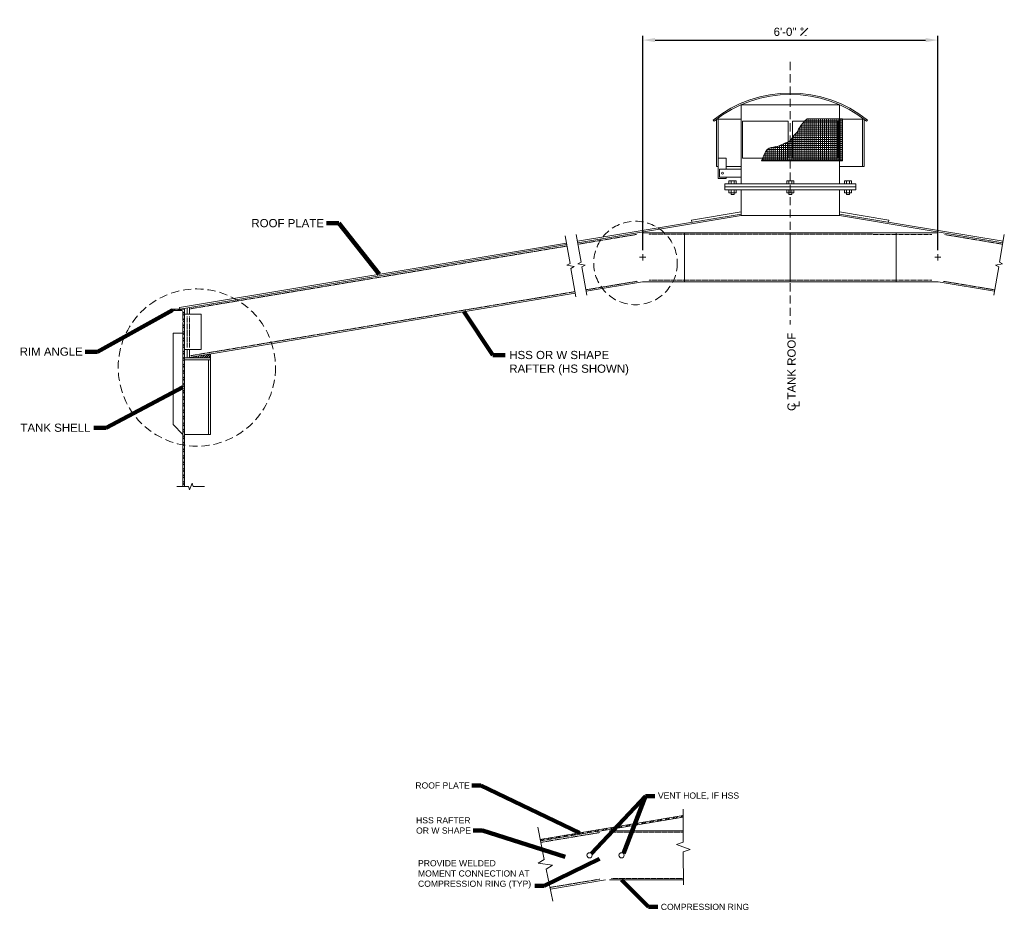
# Model space of a CAD drawing. Header units: inches. Extents: x -1672 to -660, y -798 to 1092.
# Tile 1 of 4: x -1453 to -1212, y -669 to -452. Entities that reach past the tile are written whole.
import ezdxf

# ---------------------------------------------------------------- set-up
doc = ezdxf.new("R2010")
doc.units = ezdxf.units.IN
doc.header["$MEASUREMENT"] = 0
doc.linetypes.add('( Dashed )', pattern=[9, 6, -3])
doc.linetypes.add('HIDDEN', pattern=[0.19685, 0.15748, -0.03937])
doc.layers.get('DefPoints').update_dxf_attribs({"lineweight": 0})
for name, color, linetype, lineweight in [('G-ANNO-DIMS', 2, 'Continuous', 0), ('G-ANNO-MASK', 1, 'Continuous', 0), ('G-ANNO-NOTE', 4, 'Continuous', 30), ('G-ANNO-PATT', 250, 'Continuous', 0), ('G-GRID-COOR', 2, 'Continuous', 13), ('G-GRID-IDEN', 3, 'Continuous', 13), ('M-DETL LGHT', 3, 'Continuous', 0), ('M-DETL-LGHT', 3, 'Continuous', 0), ('M-DETL-MLGT', 2, 'Continuous', 0), ('M-DETL-XLGT', 1, 'Continuous', 0)]:
    doc.layers.add(name, color=color, linetype=linetype, lineweight=lineweight)
doc.layers.add('G-ANNO-NPLT', color=1, linetype='Continuous', lineweight=0, plot=False)
doc.styles.add("AEC_AC_06ArchDims-CC_3-4_1'", font='arial.ttf', dxfattribs={"height": 2})
doc.styles.add("AEC_AC_44Text-LeftTop_1_1'", font='arial.ttf', dxfattribs={"height": 1.5})
doc.styles.add("AEC_AC_45Text-LeftTop_3-4_1'", font='arial.ttf', dxfattribs={"height": 2})
doc.dimstyles.new("AEC_AC_06_Arch-Dims_3-4_1'", dxfattribs={"dimtxt": 2, "dimasz": 3, "dimexe": 1, "dimexo": 1, "dimgap": 1, "dimtad": 1, "dimdec": 4, "dimzin": 15, "dimdsep": 46, "dimlunit": 4, "dimtxsty": "AEC_AC_06ArchDims-CC_3-4_1'", "dimcen": 0.09, "dimclrd": 256, "dimclre": 256, "dimazin": 2, "dimtfac": 0.7, "dimtdec": 4, "dimtix": 1, "dimtmove": 1, "dimatfit": 3, "dimfxl": 1, "dimfrac": 1, "dimtolj": 1, "dimtzin": 15, "dimlwd": 30, "dimlwe": 30, "dimarcsym": 0})
doc.dimstyles.new("AEC_AC_44_Notes_1_1'", dxfattribs={"dimtxt": 1.5, "dimasz": 2.25, "dimexe": 0.75, "dimexo": 0.75, "dimgap": 0.75, "dimtad": 1, "dimjust": 1, "dimdec": 3, "dimzin": 15, "dimdsep": 46, "dimlunit": 5, "dimtxsty": "AEC_AC_44Text-LeftTop_1_1'", "dimcen": 0.09, "dimclrd": 256, "dimclre": 256, "dimazin": 2, "dimtfac": 0.7, "dimtdec": 3, "dimtmove": 1, "dimatfit": 1, "dimfxl": 1, "dimfrac": 1, "dimtolj": 1, "dimtzin": 15, "dimlwd": 30, "dimlwe": 30, "dimarcsym": 0})
doc.dimstyles.new("AEC_AC_45_Notes_3-4_1'", dxfattribs={"dimtxt": 2, "dimasz": 3, "dimexe": 1, "dimexo": 1, "dimgap": 1, "dimtad": 1, "dimjust": 1, "dimdec": 3, "dimzin": 15, "dimdsep": 46, "dimlunit": 5, "dimtxsty": "AEC_AC_45Text-LeftTop_3-4_1'", "dimcen": 0.09, "dimclrd": 256, "dimclre": 256, "dimazin": 2, "dimtfac": 0.7, "dimtdec": 3, "dimtmove": 1, "dimatfit": 1, "dimfxl": 1, "dimfrac": 1, "dimtolj": 1, "dimtzin": 15, "dimlwd": 30, "dimlwe": 30, "dimarcsym": 0})

# ---------------------------------------------------------------- blocks, each defined once
blk = doc.blocks.new('*D75')
at = {"layer": 'DefPoints', "color": 0, "transparency": 16777216}
for p in [(-1228.65, -456.56), (-1300.64, -508.8), (-1228.65, -508.8)]:
    blk.add_point(p, dxfattribs=at)
at = {"layer": 'G-ANNO-DIMS', "lineweight": 30, "transparency": 16777216}
for p, q in [((-1300.64, -507.8), (-1300.64, -455.56)), ((-1228.65, -507.8), (-1228.65, -455.56)), ((-1297.64, -456.56), (-1231.65, -456.56))]:
    blk.add_line(p, q, dxfattribs=at)
at = {"layer": 'G-ANNO-DIMS', "transparency": 16777216}
for points in [[(-1297.64, -456.06), (-1297.64, -457.06), (-1300.64, -456.56)], [(-1231.65, -456.06), (-1231.65, -457.06), (-1228.65, -456.56)]]:
    blk.add_solid(points, dxfattribs=at)
at = {"layer": 'G-ANNO-DIMS', "color": 0, "lineweight": 30, "transparency": 16777216, "insert": (-1264.65, -454.54), "char_height": 2, "attachment_point": 5, "style": "AEC_AC_06ArchDims-CC_3-4_1'"}
blk.add_mtext('\\A1;6\'-0" {\\H0.7x;\\A1;\\S+#-;}', dxfattribs=at)

msp = doc.modelspace()

# ---------------------------------------------------------------- hatches: boundary and pattern name
at = {"layer": 'G-ANNO-PATT'}
h = msp.add_hatch(dxfattribs=at)
h.set_pattern_fill('ANSI37', color=256, style=0, pattern_type=2)
h.set_pattern_definition([(90, (-1258.79703, -479.29137), (-0.5, 3e-17), []), (180, (-1258.79703, -479.29137), (-6e-17, -0.5), [])])
edge = h.paths.add_edge_path()
edge.add_spline(control_points=[(-1260.56379, -475.77003), (-1262.33714, -477.4064), (-1262.78709, -479.09977), (-1263.79286, -479.62895), (-1264.69277, -481.45463), (-1266.25437, -481.6663), (-1267.36601, -482.59236), (-1270.09219, -482.6982), (-1270.85976, -483.86239), (-1271.64623, -486.0261)], knot_values=[0, 0, 0, 0, 0.142857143, 0.285714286, 0.428571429, 0.571428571, 0.714285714, 0.857142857, 1, 1, 1, 1], degree=3, periodic=0)
edge.add_line((-1271.64623, -486.0261), (-1251.89393, -486.0261))
edge.add_line((-1251.89393, -486.0261), (-1251.89393, -475.77003))
edge.add_line((-1251.89393, -475.77003), (-1260.56379, -475.77003))
h = msp.add_hatch(dxfattribs=at)
h.set_pattern_fill('ANSI32', color=256, style=0, pattern_type=2)
h.set_pattern_definition([(135, (-3244.9517, -1811.2091), (-0.79549513, -0.79549513), []), (135, (-3244.9517, -1810.6788), (-0.79549513, -0.79549513), [])])
h.paths.add_polyline_path([(-1412.42633, -522.19501), (-1415.42633, -522.19501), (-1415.42633, -522.32001, 0.414213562), (-1415.17633, -522.57001), (-1413.05133, -522.57001, -0.414213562), (-1412.80133, -522.82001), (-1412.80133, -524.94501, 0.414213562), (-1412.55133, -525.19501), (-1412.42633, -525.19501)])
at = {"layer": 'G-ANNO-PATT', "linetype": 'Continuous'}
h = msp.add_hatch(dxfattribs=at)
h.set_pattern_fill('ANSI32', color=256, style=0, pattern_type=2)
h.set_pattern_definition([(45, (-3244.9517, -1811.2091), (-0.79549513, 0.79549513), []), (45, (-3244.4214, -1811.2091), (-0.79549513, 0.79549513), [])])
h.paths.add_polyline_path([(-1412.42633, -525.19501), (-1412.55133, -525.19501, 0.414213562), (-1412.80133, -525.44501), (-1412.80133, -565.53212), (-1412.42633, -565.47414)])
at = {"layer": 'G-ANNO-PATT'}
h = msp.add_hatch(dxfattribs=at)
h.set_pattern_fill('ANSI31', color=256, pattern_type=2)
h.set_pattern_definition([(45, (-3265.0433, -1810.7559), (-0.26516504, 0.26516504), [])])
h.paths.add_polyline_path([(-1406.05133, -533.11534), (-1411.71732, -534.05967), (-1406.05133, -534.05967)])
h = msp.add_hatch(dxfattribs=at)
h.set_pattern_fill('ANSI32', color=256, style=0, pattern_type=2)
h.set_pattern_definition([(45, (-3255.6818, -1519.1553), (-0.7954951, 0.7954951), []), (45, (-3255.1515, -1519.1553), (-0.7954951, 0.7954951), [])])
h.paths.add_polyline_path([(-1325.55904, -651.94653), (-1290.74138, -646.14359), (-1290.74138, -645.76342), (-1325.63372, -651.57881)])

# ---------------------------------------------------------------- linework, layer by layer
at = {"layer": 'G-ANNO-MASK', "linetype": 'Continuous', "flags": 128}
for points in [[(-1316.84599, -503.9765), (-1315.67566, -510.71279), (-1316.43638, -511.14945), (-1314.70952, -511.45842), (-1315.47025, -511.89508), (-1314.26592, -518.8271)], [(-1212.44925, -503.9765), (-1213.61958, -510.71279), (-1212.85885, -511.14945), (-1214.58571, -511.45842), (-1213.82498, -511.89508), (-1215.02932, -518.8271)], [(-1319.53322, -504.34648), (-1318.36289, -511.08277), (-1319.12361, -511.51943), (-1317.39676, -511.8284), (-1318.15748, -512.26506), (-1316.95315, -519.19708)], [(-1414.26546, -565.47414), (-1411.45317, -565.47414), (-1411.15317, -566.29838), (-1410.55317, -564.6499), (-1410.25317, -565.47414), (-1407.50582, -565.47414)], [(-1290.74138, -644.25274), (-1290.74138, -652.25274), (-1292.38987, -652.85274), (-1289.09289, -654.05274), (-1290.74138, -654.65274), (-1290.72522, -662.65272)], [(-1326.23246, -648.63032), (-1324.6404, -656.4703), (-1326.13651, -657.38636), (-1322.66668, -657.90624), (-1324.16278, -658.8223), (-1322.55489, -666.65905)]]:
    msp.add_lwpolyline(points, dxfattribs=at)
at = {"layer": 'G-ANNO-NPLT', "flags": 128}
msp.add_lwpolyline([(-1260.56379, -475.77003), (-1251.89393, -475.77003), (-1251.89393, -486.0261), (-1271.64623, -486.0261)], dxfattribs=at)
at = {"layer": 'G-ANNO-NPLT'}
msp.add_open_spline([(-1260.56379, -475.77003), (-1262.33714, -477.4064), (-1262.78709, -479.09977), (-1263.79286, -479.62895), (-1264.69277, -481.45463), (-1266.25437, -481.6663), (-1267.36601, -482.59236), (-1270.09219, -482.6982), (-1270.85976, -483.86239), (-1271.64623, -486.0261)], degree=3, dxfattribs=at)
at = {"layer": 'G-GRID-COOR', "ltscale": 0.333333}
for p, q in [((-1300.64393, -510.30294), (-1300.64393, -508.80294)), ((-1228.6513, -510.30294), (-1228.6513, -508.80294)), ((-1299.89393, -509.55294), (-1301.39393, -509.55294)), ((-1229.4013, -509.55294), (-1227.9013, -509.55294))]:
    msp.add_line(p, q, dxfattribs=at)
at = {"layer": 'G-GRID-COOR', "linetype": '( Dashed )', "ltscale": 0.333333}
msp.add_lwpolyline([(-1264.64762, -461.87442), (-1264.64762, -525.96374)], dxfattribs=at)
at = {"layer": 'G-GRID-IDEN', "linetype": '( Dashed )', "ltscale": 0.333333}
for centre, radius in [((-1302.40138, -510.948), 10.19032), ((-1409.39471, -536.46243), 19.17913)]:
    msp.add_circle(centre, radius, dxfattribs=at)
at = {"layer": 'M-DETL LGHT'}
for p, q in [((-1316.49044, -506.023), (-1276.64393, -499.38191)), ((-1212.8048, -506.023), (-1252.6513, -499.38191)), ((-1290.45671, -503.55543), (-1290.45671, -515.55543)), ((-1264.64762, -503.55543), (-1264.64762, -515.55543)), ((-1238.83853, -503.55543), (-1238.83853, -515.55543)), ((-1413.52253, -522.19501), (-1319.16452, -506.46868)), ((-1314.43634, -517.84617), (-1300.69192, -515.55543)), ((-1214.8589, -517.84617), (-1228.60331, -515.55543)), ((-1411.71732, -534.05967), (-1317.11042, -518.29185)), ((-1415.42633, -522.19501), (-1415.42633, -522.32001)), ((-1412.42633, -522.19501), (-1415.41302, -522.19501)), ((-1413.05133, -522.57001), (-1415.17633, -522.57001)), ((-1412.80133, -522.82001), (-1412.80133, -524.94501)), ((-1412.42633, -522.19501), (-1412.42633, -565.47414)), ((-1412.80133, -525.44501), (-1412.80133, -565.47414)), ((-1412.42633, -525.19501), (-1412.55133, -525.19501)), ((-1325.63372, -651.57881), (-1290.74138, -645.76342)), ((-1311.67816, -649.63305), (-1290.74138, -646.14359)), ((-1325.55904, -651.94653), (-1312.54125, -649.7769)), ((-1311.67816, -649.63305), (-1312.54125, -649.7769)), ((-1323.15952, -663.71214), (-1309.75621, -661.47825))]:
    msp.add_line(p, q, dxfattribs=at)
at = {"layer": 'M-DETL LGHT', "flags": 128}
for points in [[(-1228.64393, -503.55543), (-1300.64393, -503.55543)], [(-1228.64393, -515.55543), (-1300.64393, -515.55543)], [(-1412.80133, -528.04745), (-1415.17633, -528.04745), (-1415.17633, -550.38617), (-1412.80133, -552.76117)], [(-1308.70537, -649.47825), (-1290.74138, -649.47825)], [(-1308.70537, -661.47825), (-1290.74138, -661.47825)]]:
    msp.add_lwpolyline(points, dxfattribs=at)
at = {"layer": 'M-DETL LGHT'}
for centre in [(-1313.61147, -655.47825), (-1305.79927, -655.47825)]:
    msp.add_circle(centre, 0.62938, dxfattribs=at)
for centre, start, end in [((-1415.17633, -522.32001), 180, 270), ((-1413.05133, -522.82001), 360, 90), ((-1412.55133, -524.94501), 180, 270), ((-1412.55133, -525.44501), 90, 180)]:
    msp.add_arc(centre, 0.25, start, end, dxfattribs=at)
at = {"layer": 'M-DETL-LGHT'}
for p, q in [((-1411.71732, -532.0859), (-1411.71732, -534.05967)), ((-1411.21732, -532.0859), (-1411.21732, -533.97633))]:
    msp.add_line(p, q, dxfattribs=at)
at = {"layer": 'M-DETL-LGHT', "flags": 128}
for points in [[(-1316.55463, -505.65352), (-1276.64393, -499.00174)], [(-1288.62749, -500.999), (-1288.70969, -500.5058), (-1276.64393, -498.49484)], [(-1276.64393, -499.38191), (-1252.64393, -499.38191)], [(-1240.66775, -500.999), (-1240.58555, -500.5058), (-1252.6513, -498.49484)], [(-1212.74061, -505.65352), (-1252.6513, -499.00174)], [(-1413.52253, -522.19501), (-1413.58418, -521.82511), (-1319.22871, -506.0992)], [(-1412.42633, -532.0859), (-1408.31558, -532.0859), (-1408.31558, -523.46708), (-1412.42633, -523.46708)], [(-1411.71732, -523.46708), (-1411.71732, -521.89414)], [(-1411.21732, -523.46708), (-1411.21732, -521.81081)], [(-1406.05133, -533.11534), (-1406.05133, -552.76117), (-1412.42633, -552.76117)], [(-1412.42633, -534.05967), (-1406.05133, -534.05967), (-1406.05133, -534.55967), (-1412.42633, -534.55967)], [(-1406.55133, -552.76117), (-1406.55133, -534.55967)]]:
    msp.add_lwpolyline(points, dxfattribs=at)
at = {"layer": 'M-DETL-MLGT'}
for p, q in [((-1276.64393, -472.3719), (-1276.64393, -491.6219)), ((-1276.64393, -472.3719), (-1252.64393, -472.3719)), ((-1252.64393, -472.3719), (-1252.64393, -491.6219)), ((-1283.24541, -476.35778), (-1283.47908, -476.06448)), ((-1282.64393, -475.891), (-1282.64393, -487.3719)), ((-1276.64393, -475.891), (-1282.64393, -475.891)), ((-1282.26893, -475.891), (-1282.26893, -487.3719)), ((-1276.26893, -476.3719), (-1276.26893, -485.3719)), ((-1276.26893, -476.3719), (-1265.14393, -476.3719)), ((-1265.14393, -476.3719), (-1265.14393, -485.3719)), ((-1264.14393, -476.3719), (-1264.14393, -485.3719)), ((-1264.14393, -476.3719), (-1253.01893, -476.3719)), ((-1253.01893, -476.3719), (-1253.01893, -485.3719)), ((-1252.64393, -475.77003), (-1252.64393, -485.97377)), ((-1246.64393, -475.891), (-1252.64393, -475.891)), ((-1247.01893, -475.891), (-1247.01893, -487.3719)), ((-1246.64393, -475.891), (-1246.64393, -487.3719)), ((-1246.04246, -476.35778), (-1245.80879, -476.06448)), ((-1282.64393, -487.3719), (-1282.26893, -487.3719)), ((-1282.26893, -485.3719), (-1280.26893, -485.3719)), ((-1282.26893, -485.3719), (-1282.26893, -490.3719)), ((-1280.26893, -485.3719), (-1280.26893, -488.02552)), ((-1280.26893, -487.3719), (-1276.64393, -487.3719)), ((-1276.26893, -485.3719), (-1265.14393, -485.3719)), ((-1264.14393, -485.3719), (-1253.01893, -485.3719)), ((-1252.64393, -487.3719), (-1246.64393, -487.3719)), ((-1281.93036, -488.02552), (-1281.93036, -490.02552)), ((-1276.64393, -488.02552), (-1281.93036, -488.02552)), ((-1276.64393, -489.29783), (-1276.64393, -489.67801)), ((-1282.26893, -490.3719), (-1280.26893, -490.3719)), ((-1276.64393, -490.02552), (-1281.93036, -490.02552)), ((-1280.64393, -491.6219), (-1280.64393, -493.1219)), ((-1280.64393, -491.6219), (-1248.64393, -491.6219)), ((-1280.26893, -490.02552), (-1280.26893, -490.3719)), ((-1277.85087, -490.8719), (-1279.60087, -490.8719)), ((-1279.60087, -490.8719), (-1279.60087, -491.6219)), ((-1279.10087, -490.8719), (-1279.10087, -491.6219)), ((-1278.35087, -490.8719), (-1278.35087, -491.6219)), ((-1277.85087, -490.8719), (-1277.85087, -491.6219)), ((-1265.51893, -490.8719), (-1263.76893, -490.8719)), ((-1265.51893, -490.8719), (-1265.51893, -491.6219)), ((-1265.01893, -490.8719), (-1265.01893, -491.6219)), ((-1264.26893, -490.8719), (-1264.26893, -491.6219)), ((-1263.76893, -490.8719), (-1263.76893, -491.6219)), ((-1251.437, -490.8719), (-1249.687, -490.8719)), ((-1251.437, -490.8719), (-1251.437, -491.6219)), ((-1250.937, -490.8719), (-1250.937, -491.6219)), ((-1250.187, -490.8719), (-1250.187, -491.6219)), ((-1249.687, -490.8719), (-1249.687, -491.6219)), ((-1248.64393, -491.6219), (-1248.64393, -493.1219)), ((-1280.64393, -492.3719), (-1248.64393, -492.3719)), ((-1280.64393, -493.1219), (-1248.64393, -493.1219)), ((-1279.60087, -493.1219), (-1279.60087, -493.8719)), ((-1277.85087, -493.8719), (-1279.60087, -493.8719)), ((-1279.10087, -493.1219), (-1279.10087, -494.27774)), ((-1278.35087, -494.27774), (-1279.10087, -494.27774)), ((-1278.35087, -493.1219), (-1278.35087, -494.27774)), ((-1277.85087, -493.1219), (-1277.85087, -493.8719)), ((-1276.64393, -493.1219), (-1276.64393, -499.38191)), ((-1265.51893, -493.1219), (-1265.51893, -493.8719)), ((-1265.51893, -493.8719), (-1263.76893, -493.8719)), ((-1265.01893, -493.1219), (-1265.01893, -494.27774)), ((-1265.01893, -494.27774), (-1264.26893, -494.27774)), ((-1264.26893, -493.1219), (-1264.26893, -494.27774)), ((-1263.76893, -493.1219), (-1263.76893, -493.8719)), ((-1252.64393, -493.1219), (-1252.64393, -499.38191)), ((-1251.437, -493.1219), (-1251.437, -493.8719)), ((-1251.437, -493.8719), (-1249.687, -493.8719)), ((-1250.937, -493.1219), (-1250.937, -494.27774)), ((-1250.937, -494.27774), (-1250.187, -494.27774)), ((-1250.187, -493.1219), (-1250.187, -494.27774)), ((-1249.687, -493.1219), (-1249.687, -493.8719))]:
    msp.add_line(p, q, dxfattribs=at)
at = {"layer": 'M-DETL-MLGT', "linetype": 'HIDDEN'}
for p, q in [((-1316.43053, -506.36784), (-1302.14393, -503.98674)), ((-1212.86471, -506.36784), (-1227.1513, -503.98674)), ((-1411.21732, -522.16564), (-1319.10461, -506.81352)), ((-1314.49625, -517.50133), (-1301.98944, -515.41686)), ((-1214.79899, -517.50133), (-1227.3058, -515.41686)), ((-1411.21732, -533.62151), (-1317.17033, -517.94701)), ((-1325.48437, -652.31426), (-1311.20342, -649.9341)), ((-1323.22528, -663.31758), (-1311.09195, -661.29536))]:
    msp.add_line(p, q, dxfattribs=at)
for points in [[(-1230.14319, -503.96574), (-1299.15975, -503.93068)], [(-1230.14319, -515.14513), (-1299.15975, -515.18019)], [(-1411.71732, -523.96708), (-1411.71732, -531.5859)], [(-1411.21732, -523.96708), (-1411.21732, -531.5859)], [(-1308.70537, -649.85325), (-1290.74138, -649.85325)], [(-1308.22125, -661.10325), (-1290.74138, -661.10325)]]:
    msp.add_lwpolyline(points, dxfattribs=at)
at = {"layer": 'M-DETL-MLGT'}
msp.add_circle((-1281.18036, -489.02552), 0.25, dxfattribs=at)
for radius in [30.22734, 29.85234]:
    msp.add_arc((-1264.64393, -499.70617), radius, 51.4559508, 128.5440492, dxfattribs=at)
at = {"layer": 'M-DETL-XLGT'}
msp.add_line((-1252.64393, -489.29783), (-1252.64393, -489.67801), dxfattribs=at)

# ---------------------------------------------------------------- texts
at = {"layer": 'G-ANNO-NOTE', "lineweight": 13, "insert": (-1396.08151, -502.25334), "char_height": 2, "attachment_point": 7, "style": "AEC_AC_45Text-LeftTop_3-4_1'"}
msp.add_mtext('ROOF PLATE', dxfattribs=at)
at = {"layer": 'G-ANNO-NOTE', "linetype": '( Dashed )', "char_height": 2, "attachment_point": 1, "rotation": 90, "style": "AEC_AC_45Text-LeftTop_3-4_1'"}
for s, insert in [('C TANK ROOF', (-1265.34346, -547.05704)), ('L', (-1264.36282, -546.15926))]:
    msp.add_mtext(s, dxfattribs=dict(at, insert=insert))
at = {"layer": 'G-ANNO-NOTE'}
for s, insert, char_height, attachment_point, style in [('RIM ANGLE', (-1437.23063, -532.58962), 2, 6, "AEC_AC_45Text-LeftTop_3-4_1'"), ('ROOF PLATE', (-1356.09663, -639.20483), 1.5, 7, "AEC_AC_44Text-LeftTop_1_1'"), ('VENT HOLE, IF HSS', (-1296.93396, -641.03439), 1.5, 4, "AEC_AC_44Text-LeftTop_1_1'"), ('COMPRESSION RING', (-1296.22743, -668.06984), 1.5, 4, "AEC_AC_44Text-LeftTop_1_1'")]:
    msp.add_mtext(s, dxfattribs=dict(at, insert=insert, char_height=char_height, attachment_point=attachment_point, style=style))
for s, insert, char_height, width, attachment_point, style in [('HSS OR W SHAPE RAFTER (HS SHOWN)', (-1333.18369, -532.39847), 2, 29.9723422, 1, "AEC_AC_45Text-LeftTop_3-4_1'"), ('HSS RAFTER OR W SHAPE', (-1355.91694, -650.2035), 1.5, 15.9809346, 7, "AEC_AC_44Text-LeftTop_1_1'"), ('PROVIDE WELDED MOMENT CONNECTION AT COMPRESSION RING (TYP) ', (-1355.44862, -656.6564), 1.5, 28.3646401, 1, "AEC_AC_44Text-LeftTop_1_1'")]:
    msp.add_mtext(s, dxfattribs=dict(at, insert=insert, char_height=char_height, width=width, attachment_point=attachment_point, style=style))
at = {"layer": 'G-ANNO-NOTE', "lineweight": 30, "insert": (-1435.332, -551.15372), "char_height": 2, "attachment_point": 6, "style": "AEC_AC_45Text-LeftTop_3-4_1'"}
msp.add_mtext('TANK SHELL', dxfattribs=at)

# ---------------------------------------------------------------- dimensions: what is measured, and where the dimension line sits
at = {"layer": 'G-ANNO-DIMS', "lineweight": 30}
dim = msp.add_linear_dim(base=(-1228.6513, -456.56131), p1=(-1300.64393, -508.80294), p2=(-1228.6513, -508.80294), text='<> {\\H0.7x;\\A1;\\S+#-;}', dimstyle="AEC_AC_06_Arch-Dims_3-4_1'", dxfattribs=at)
dim.commit()
dim.dimension.update_dxf_attribs({"geometry": '*D75', "text_midpoint": (-1264.64762, -454.54017)})

# ---------------------------------------------------------------- leaders
at = {"layer": 'G-ANNO-NOTE', "lineweight": 30, "annotation_type": 0, "has_hookline": 1}
for points, dimstyle, hookline_direction, text_width in [([(-1364.88936, -513.70931), (-1374.74767, -501.21904), (-1377.74767, -501.21904)], "AEC_AC_45_Notes_3-4_1'", 1, 17.32879), ([(-1415.35311, -522.49679), (-1433.59954, -532.58962), (-1436.59954, -532.58962)], "AEC_AC_45_Notes_3-4_1'", 1, 15), ([(-1344.29216, -522.82214), (-1337.18369, -533.43276), (-1334.18369, -533.43276)], "AEC_AC_45_Notes_3-4_1'", 0, 28.85948), ([(-1412.80133, -541.25241), (-1431.49663, -551.15372), (-1434.49663, -551.15372)], "AEC_AC_45_Notes_3-4_1'", 1, 16.91542), ([(-1316.04872, -649.98131), (-1340.09625, -638.4291), (-1342.34625, -638.4291)], "AEC_AC_44_Notes_1_1'", 1, 12.99659), ([(-1305.35423, -655.03322), (-1299.93396, -641.03439), (-1297.68396, -641.03439)], "AEC_AC_44_Notes_1_1'", 0, 19.67599), ([(-1319.57916, -655.86394), (-1339.73821, -649.42778), (-1341.98821, -649.42778)], "AEC_AC_44_Notes_1_1'", 1, 13.17565), ([(-1311.20537, -656.33396), (-1324.6655, -662.88404), (-1326.9155, -662.88404)], "AEC_AC_44_Notes_1_1'", 1, 27.41235), ([(-1305.8012, -661.47825), (-1299.22743, -668.06984), (-1296.97743, -668.06984)], "AEC_AC_44_Notes_1_1'", 0, 21.30389)]:
    msp.add_leader(points, dimstyle=dimstyle, override={"dimtad": 0, "dimclrd": 0, "dimlwd": 65534}, dxfattribs=dict(at, hookline_direction=hookline_direction, text_width=text_width))
at = {"layer": 'G-ANNO-NOTE', "lineweight": 30}
msp.add_leader([(-1313.16643, -655.03322), (-1299.93396, -641.03439)], dimstyle="AEC_AC_44_Notes_1_1'", override={"dimclrd": 0, "dimlwd": 65534}, dxfattribs=at)

doc.saveas('drawing.dxf')
